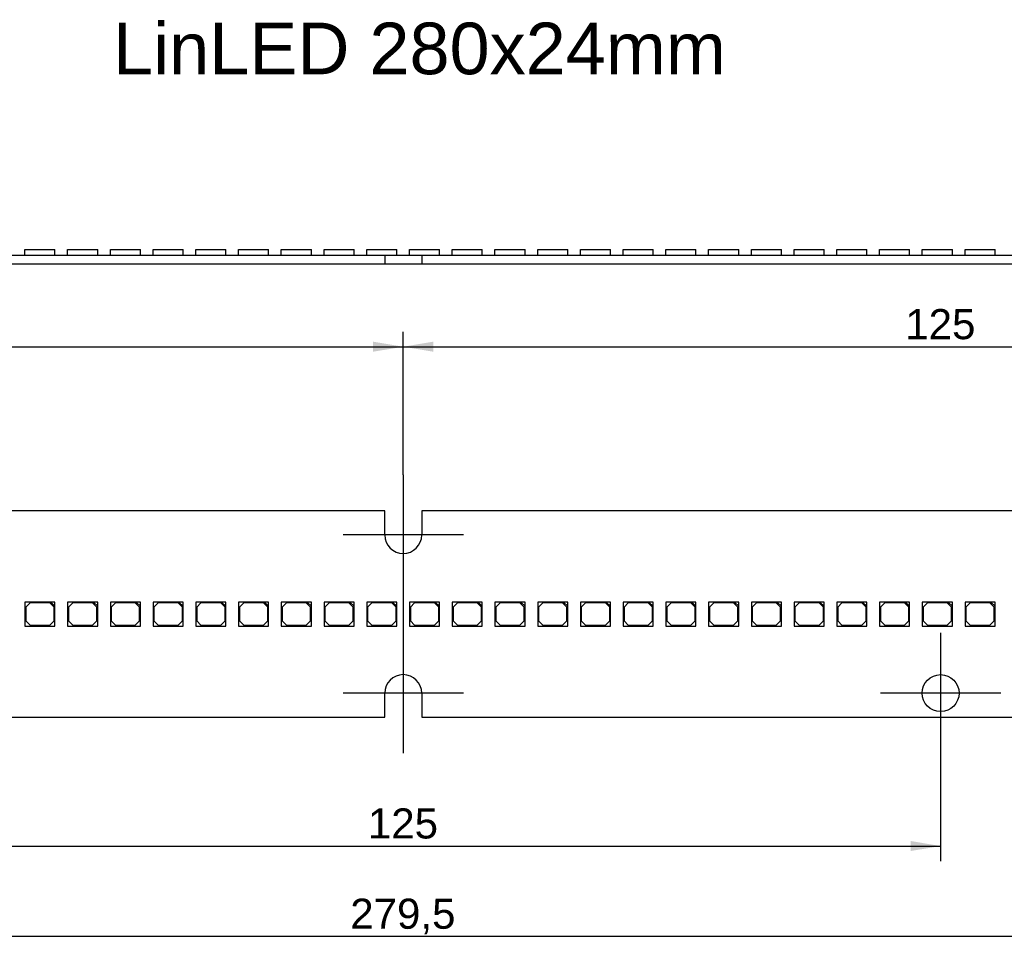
# Model space of a CAD drawing. Header units: millimetres. Extents: x 7 to 819, y 15 to 587.
# Tile 13 of 29: x 234 to 348, y 265 to 373. Entities that reach past the tile are written whole.
import ezdxf
from ezdxf.entities.mleader import LeaderData, LeaderLine
from ezdxf.enums import TextEntityAlignment as Align
from ezdxf.lldxf.tags import DXFTag
from ezdxf.math import Vec2, Vec3

# ---------------------------------------------------------------- set-up
doc = ezdxf.new("R2010")
doc.units = ezdxf.units.MM
doc.layers.add('Default', color=7, linetype='Continuous')
doc.layers.add('LINLED_280X24MM_', color=7, linetype='Continuous')
doc.styles.add('SEACAD_Arial', font='arial.ttf')
tags = doc.linetypes.add('CENTER2', pattern=[28.575, 19.05, -3.175, 3.175, -3.175]).pattern_tags.tags
tags[10:11] = [DXFTag(74, 4), DXFTag(75, 0), DXFTag(340, '0'), DXFTag(46, 0.0), DXFTag(50, 0.0), DXFTag(44, 0.0), DXFTag(45, 0.0)]
tags[8:9] = [DXFTag(74, 4), DXFTag(75, 0), DXFTag(340, '0'), DXFTag(46, 0.0), DXFTag(50, 0.0), DXFTag(44, 0.0), DXFTag(45, 0.0)]
tags[6:7] = [DXFTag(74, 4), DXFTag(75, 0), DXFTag(340, '0'), DXFTag(46, 0.0), DXFTag(50, 0.0), DXFTag(44, 0.0), DXFTag(45, 0.0)]
tags[4:5] = [DXFTag(74, 4), DXFTag(75, 0), DXFTag(340, '0'), DXFTag(46, 0.0), DXFTag(50, 0.0), DXFTag(44, 0.0), DXFTag(45, 0.0)]
doc.dimstyles.new('ISO', dxfattribs={"dimtxt": 3.5, "dimasz": 3.5, "dimexe": 1.75, "dimexo": 0, "dimgap": 0.875, "dimtad": 1, "dimtxsty": 'SEACAD_Arial', "dimblk1": '_SE_FILLED', "dimblk2": '_SE_FILLED', "dimsah": 1, "dimcen": 1.75, "dimadec": 0, "dimazin": 0, "dimtfac": 0.5, "dimtdec": 3, "dimtmove": 0, "dimatfit": 3, "dimfxl": 1, "dimarcsym": 0})

# ---------------------------------------------------------------- blocks, each defined once
blk = doc.blocks.new('SEANNOT_GROUP11')
at = {"layer": 'Default', "color": 7, "linetype": 'CENTER2'}
blk.add_line((278.52, 314.38), (278.52, 293.28), dxfattribs=at)
blk = doc.blocks.new('SEANNOT_GROUP14')
at = {"layer": 'Default', "color": 7, "linetype": 'CENTER2'}
for p, q in [((278.52, 301.63), (278.52, 287.63)), ((285.52, 294.63), (271.52, 294.63))]:
    blk.add_line(p, q, dxfattribs=at)
blk = doc.blocks.new('SEANNOT_GROUP15')
at = {"layer": 'Default', "color": 7, "linetype": 'CENTER2'}
for p, q in [((278.52, 320.03), (278.52, 306.03)), ((285.52, 313.03), (271.52, 313.03))]:
    blk.add_line(p, q, dxfattribs=at)
blk = doc.blocks.new('SEANNOT_GROUP16')
at = {"layer": 'Default', "color": 7, "linetype": 'CENTER2'}
for p, q in [((341.02, 301.63), (341.02, 287.63)), ((348.02, 294.63), (334.02, 294.63))]:
    blk.add_line(p, q, dxfattribs=at)
blk = doc.blocks.new('_DOT')
at = {"color": 0}
blk.add_line((0, 0), (-1, 0), dxfattribs=at)
at = {"color": 0, "const_width": 0.333}
blk.add_lwpolyline([(-0.1665, 0, 1), (0.1665, 0, 1)], format="xyb", close=True, dxfattribs=at)
blk = doc.blocks.new('SE')
at = {"layer": 'LINLED_280X24MM_', "color": 7, "linetype": 'Continuous'}
for p, q in [((276.37, 315.83), (155.67, 315.83)), ((276.37, 313.03), (276.37, 315.83)), ((401.37, 315.83), (280.67, 315.83)), ((280.67, 315.83), (280.67, 313.03)), ((237.52, 305.23), (234.52, 305.23)), ((234.52, 305.23), (234.52, 302.43)), ((235.12, 305.13), (234.62, 304.63)), ((234.62, 304.63), (234.62, 303.03)), ((237.42, 305.13), (235.12, 305.13)), ((237.92, 304.63), (237.42, 305.13)), ((238.02, 305.23), (237.52, 305.23)), ((237.52, 305.23), (238.02, 304.73)), ((237.92, 303.03), (237.92, 304.63)), ((238.02, 304.73), (238.02, 305.23)), ((238.02, 302.43), (238.02, 304.73)), ((242.49, 305.23), (239.49, 305.23)), ((239.49, 305.23), (239.49, 302.43)), ((240.09, 305.13), (239.59, 304.63)), ((239.59, 304.63), (239.59, 303.03)), ((242.39, 305.13), (240.09, 305.13)), ((242.89, 304.63), (242.39, 305.13)), ((242.99, 305.23), (242.49, 305.23)), ((242.49, 305.23), (242.99, 304.73)), ((242.89, 303.03), (242.89, 304.63)), ((242.99, 304.73), (242.99, 305.23)), ((242.99, 302.43), (242.99, 304.73)), ((247.46, 305.23), (244.46, 305.23)), ((244.46, 305.23), (244.46, 302.43)), ((245.06, 305.13), (244.56, 304.63)), ((244.56, 304.63), (244.56, 303.03)), ((247.36, 305.13), (245.06, 305.13)), ((247.86, 304.63), (247.36, 305.13)), ((247.96, 305.23), (247.46, 305.23)), ((247.46, 305.23), (247.96, 304.73)), ((247.86, 303.03), (247.86, 304.63)), ((247.96, 304.73), (247.96, 305.23)), ((247.96, 302.43), (247.96, 304.73)), ((252.43, 305.23), (249.43, 305.23)), ((249.43, 305.23), (249.43, 302.43)), ((250.03, 305.13), (249.53, 304.63)), ((249.53, 304.63), (249.53, 303.03)), ((252.33, 305.13), (250.03, 305.13)), ((252.83, 304.63), (252.33, 305.13)), ((252.93, 305.23), (252.43, 305.23)), ((252.43, 305.23), (252.93, 304.73)), ((252.83, 303.03), (252.83, 304.63)), ((252.93, 304.73), (252.93, 305.23)), ((252.93, 302.43), (252.93, 304.73)), ((257.4, 305.23), (254.4, 305.23)), ((254.4, 305.23), (254.4, 302.43)), ((255, 305.13), (254.5, 304.63)), ((254.5, 304.63), (254.5, 303.03)), ((257.3, 305.13), (255, 305.13)), ((257.8, 304.63), (257.3, 305.13)), ((257.9, 305.23), (257.4, 305.23)), ((257.4, 305.23), (257.9, 304.73)), ((257.8, 303.03), (257.8, 304.63)), ((257.9, 304.73), (257.9, 305.23)), ((257.9, 302.43), (257.9, 304.73)), ((262.37, 305.23), (259.37, 305.23)), ((259.37, 305.23), (259.37, 302.43)), ((259.97, 305.13), (259.47, 304.63)), ((259.47, 304.63), (259.47, 303.03)), ((262.27, 305.13), (259.97, 305.13)), ((262.77, 304.63), (262.27, 305.13)), ((262.87, 305.23), (262.37, 305.23)), ((262.37, 305.23), (262.87, 304.73)), ((262.77, 303.03), (262.77, 304.63)), ((262.87, 304.73), (262.87, 305.23)), ((262.87, 302.43), (262.87, 304.73)), ((267.34, 305.23), (264.34, 305.23)), ((264.34, 305.23), (264.34, 302.43)), ((264.94, 305.13), (264.44, 304.63)), ((264.44, 304.63), (264.44, 303.03)), ((267.24, 305.13), (264.94, 305.13)), ((267.74, 304.63), (267.24, 305.13)), ((267.84, 305.23), (267.34, 305.23)), ((267.34, 305.23), (267.84, 304.73)), ((267.74, 303.03), (267.74, 304.63)), ((267.84, 304.73), (267.84, 305.23)), ((267.84, 302.43), (267.84, 304.73)), ((272.31, 305.23), (269.31, 305.23)), ((269.31, 305.23), (269.31, 302.43)), ((269.91, 305.13), (269.41, 304.63)), ((269.41, 304.63), (269.41, 303.03)), ((272.21, 305.13), (269.91, 305.13)), ((272.71, 304.63), (272.21, 305.13)), ((272.81, 305.23), (272.31, 305.23)), ((272.31, 305.23), (272.81, 304.73)), ((272.71, 303.03), (272.71, 304.63)), ((272.81, 304.73), (272.81, 305.23)), ((272.81, 302.43), (272.81, 304.73)), ((277.28, 305.23), (274.28, 305.23)), ((274.28, 305.23), (274.28, 302.43)), ((274.88, 305.13), (274.38, 304.63)), ((274.38, 304.63), (274.38, 303.03)), ((277.18, 305.13), (274.88, 305.13)), ((277.68, 304.63), (277.18, 305.13)), ((277.78, 305.23), (277.28, 305.23)), ((277.28, 305.23), (277.78, 304.73)), ((277.68, 303.03), (277.68, 304.63)), ((277.78, 304.73), (277.78, 305.23)), ((277.78, 302.43), (277.78, 304.73)), ((282.25, 305.23), (279.25, 305.23)), ((279.25, 305.23), (279.25, 302.43)), ((279.85, 305.13), (279.35, 304.63)), ((279.35, 304.63), (279.35, 303.03)), ((282.15, 305.13), (279.85, 305.13)), ((282.65, 304.63), (282.15, 305.13)), ((282.75, 305.23), (282.25, 305.23)), ((282.25, 305.23), (282.75, 304.73)), ((282.65, 303.03), (282.65, 304.63)), ((282.75, 304.73), (282.75, 305.23)), ((282.75, 302.43), (282.75, 304.73)), ((287.22, 305.23), (284.22, 305.23)), ((284.22, 305.23), (284.22, 302.43)), ((284.82, 305.13), (284.32, 304.63)), ((284.32, 304.63), (284.32, 303.03)), ((287.12, 305.13), (284.82, 305.13)), ((287.62, 304.63), (287.12, 305.13)), ((287.72, 305.23), (287.22, 305.23)), ((287.22, 305.23), (287.72, 304.73)), ((287.62, 303.03), (287.62, 304.63)), ((287.72, 304.73), (287.72, 305.23)), ((287.72, 302.43), (287.72, 304.73)), ((292.19, 305.23), (289.19, 305.23)), ((289.19, 305.23), (289.19, 302.43)), ((289.79, 305.13), (289.29, 304.63)), ((289.29, 304.63), (289.29, 303.03)), ((292.09, 305.13), (289.79, 305.13)), ((292.59, 304.63), (292.09, 305.13)), ((292.69, 305.23), (292.19, 305.23)), ((292.19, 305.23), (292.69, 304.73)), ((292.59, 303.03), (292.59, 304.63)), ((292.69, 304.73), (292.69, 305.23)), ((292.69, 302.43), (292.69, 304.73)), ((297.16, 305.23), (294.16, 305.23)), ((294.16, 305.23), (294.16, 302.43)), ((294.76, 305.13), (294.26, 304.63)), ((294.26, 304.63), (294.26, 303.03)), ((297.06, 305.13), (294.76, 305.13)), ((297.56, 304.63), (297.06, 305.13)), ((297.66, 305.23), (297.16, 305.23)), ((297.16, 305.23), (297.66, 304.73)), ((297.56, 303.03), (297.56, 304.63)), ((297.66, 304.73), (297.66, 305.23)), ((297.66, 302.43), (297.66, 304.73)), ((302.13, 305.23), (299.13, 305.23)), ((299.13, 305.23), (299.13, 302.43)), ((299.73, 305.13), (299.23, 304.63)), ((299.23, 304.63), (299.23, 303.03)), ((302.03, 305.13), (299.73, 305.13)), ((302.53, 304.63), (302.03, 305.13)), ((302.63, 305.23), (302.13, 305.23)), ((302.13, 305.23), (302.63, 304.73)), ((302.53, 303.03), (302.53, 304.63)), ((302.63, 304.73), (302.63, 305.23)), ((302.63, 302.43), (302.63, 304.73)), ((307.1, 305.23), (304.1, 305.23)), ((304.1, 305.23), (304.1, 302.43)), ((304.7, 305.13), (304.2, 304.63)), ((304.2, 304.63), (304.2, 303.03)), ((307, 305.13), (304.7, 305.13)), ((307.5, 304.63), (307, 305.13)), ((307.6, 305.23), (307.1, 305.23)), ((307.1, 305.23), (307.6, 304.73)), ((307.5, 303.03), (307.5, 304.63)), ((307.6, 304.73), (307.6, 305.23)), ((307.6, 302.43), (307.6, 304.73)), ((312.07, 305.23), (309.07, 305.23)), ((309.07, 305.23), (309.07, 302.43)), ((309.67, 305.13), (309.17, 304.63)), ((309.17, 304.63), (309.17, 303.03)), ((311.97, 305.13), (309.67, 305.13)), ((312.47, 304.63), (311.97, 305.13)), ((312.57, 305.23), (312.07, 305.23)), ((312.07, 305.23), (312.57, 304.73)), ((312.47, 303.03), (312.47, 304.63)), ((312.57, 304.73), (312.57, 305.23)), ((312.57, 302.43), (312.57, 304.73)), ((317.04, 305.23), (314.04, 305.23)), ((314.04, 305.23), (314.04, 302.43)), ((314.64, 305.13), (314.14, 304.63)), ((314.14, 304.63), (314.14, 303.03)), ((316.94, 305.13), (314.64, 305.13)), ((317.44, 304.63), (316.94, 305.13)), ((317.54, 305.23), (317.04, 305.23)), ((317.04, 305.23), (317.54, 304.73)), ((317.44, 303.03), (317.44, 304.63)), ((317.54, 304.73), (317.54, 305.23)), ((317.54, 302.43), (317.54, 304.73)), ((322.01, 305.23), (319.01, 305.23)), ((319.01, 305.23), (319.01, 302.43)), ((319.61, 305.13), (319.11, 304.63)), ((319.11, 304.63), (319.11, 303.03)), ((321.91, 305.13), (319.61, 305.13)), ((322.41, 304.63), (321.91, 305.13)), ((322.51, 305.23), (322.01, 305.23)), ((322.01, 305.23), (322.51, 304.73)), ((322.41, 303.03), (322.41, 304.63)), ((322.51, 304.73), (322.51, 305.23)), ((322.51, 302.43), (322.51, 304.73)), ((326.98, 305.23), (323.98, 305.23)), ((323.98, 305.23), (323.98, 302.43)), ((324.58, 305.13), (324.08, 304.63)), ((324.08, 304.63), (324.08, 303.03)), ((326.88, 305.13), (324.58, 305.13)), ((327.38, 304.63), (326.88, 305.13)), ((327.48, 305.23), (326.98, 305.23)), ((326.98, 305.23), (327.48, 304.73)), ((327.38, 303.03), (327.38, 304.63)), ((327.48, 304.73), (327.48, 305.23)), ((327.48, 302.43), (327.48, 304.73)), ((331.95, 305.23), (328.95, 305.23)), ((328.95, 305.23), (328.95, 302.43)), ((329.55, 305.13), (329.05, 304.63)), ((329.05, 304.63), (329.05, 303.03)), ((331.85, 305.13), (329.55, 305.13)), ((332.35, 304.63), (331.85, 305.13)), ((332.45, 305.23), (331.95, 305.23)), ((331.95, 305.23), (332.45, 304.73)), ((332.35, 303.03), (332.35, 304.63)), ((332.45, 304.73), (332.45, 305.23)), ((332.45, 302.43), (332.45, 304.73)), ((336.92, 305.23), (333.92, 305.23)), ((333.92, 305.23), (333.92, 302.43)), ((334.52, 305.13), (334.02, 304.63)), ((334.02, 304.63), (334.02, 303.03)), ((336.82, 305.13), (334.52, 305.13)), ((337.32, 304.63), (336.82, 305.13)), ((337.42, 305.23), (336.92, 305.23)), ((336.92, 305.23), (337.42, 304.73)), ((337.32, 303.03), (337.32, 304.63)), ((337.42, 304.73), (337.42, 305.23)), ((337.42, 302.43), (337.42, 304.73)), ((341.89, 305.23), (338.89, 305.23)), ((338.89, 305.23), (338.89, 302.43)), ((339.49, 305.13), (338.99, 304.63)), ((338.99, 304.63), (338.99, 303.03)), ((341.79, 305.13), (339.49, 305.13)), ((342.29, 304.63), (341.79, 305.13)), ((342.39, 305.23), (341.89, 305.23)), ((341.89, 305.23), (342.39, 304.73)), ((342.29, 303.03), (342.29, 304.63)), ((342.39, 304.73), (342.39, 305.23)), ((342.39, 302.43), (342.39, 304.73)), ((346.86, 305.23), (343.86, 305.23)), ((343.86, 305.23), (343.86, 302.43)), ((344.46, 305.13), (343.96, 304.63)), ((343.96, 304.63), (343.96, 303.03)), ((346.76, 305.13), (344.46, 305.13)), ((347.26, 304.63), (346.76, 305.13)), ((347.36, 305.23), (346.86, 305.23)), ((346.86, 305.23), (347.36, 304.73)), ((347.26, 303.03), (347.26, 304.63)), ((347.36, 304.73), (347.36, 305.23)), ((347.36, 302.43), (347.36, 304.73)), ((234.52, 302.43), (238.02, 302.43)), ((234.62, 303.03), (235.12, 302.53)), ((235.12, 302.53), (237.42, 302.53)), ((237.42, 302.53), (237.92, 303.03)), ((239.49, 302.43), (242.99, 302.43)), ((239.59, 303.03), (240.09, 302.53)), ((240.09, 302.53), (242.39, 302.53)), ((242.39, 302.53), (242.89, 303.03)), ((244.46, 302.43), (247.96, 302.43)), ((244.56, 303.03), (245.06, 302.53)), ((245.06, 302.53), (247.36, 302.53)), ((247.36, 302.53), (247.86, 303.03)), ((249.43, 302.43), (252.93, 302.43)), ((249.53, 303.03), (250.03, 302.53)), ((250.03, 302.53), (252.33, 302.53)), ((252.33, 302.53), (252.83, 303.03)), ((254.4, 302.43), (257.9, 302.43)), ((254.5, 303.03), (255, 302.53)), ((255, 302.53), (257.3, 302.53)), ((257.3, 302.53), (257.8, 303.03)), ((259.37, 302.43), (262.87, 302.43)), ((259.47, 303.03), (259.97, 302.53)), ((259.97, 302.53), (262.27, 302.53)), ((262.27, 302.53), (262.77, 303.03)), ((264.34, 302.43), (267.84, 302.43)), ((264.44, 303.03), (264.94, 302.53)), ((264.94, 302.53), (267.24, 302.53)), ((267.24, 302.53), (267.74, 303.03)), ((269.31, 302.43), (272.81, 302.43)), ((269.41, 303.03), (269.91, 302.53)), ((269.91, 302.53), (272.21, 302.53)), ((272.21, 302.53), (272.71, 303.03)), ((274.28, 302.43), (277.78, 302.43)), ((274.38, 303.03), (274.88, 302.53)), ((274.88, 302.53), (277.18, 302.53)), ((277.18, 302.53), (277.68, 303.03)), ((279.25, 302.43), (282.75, 302.43)), ((279.35, 303.03), (279.85, 302.53)), ((279.85, 302.53), (282.15, 302.53)), ((282.15, 302.53), (282.65, 303.03)), ((284.22, 302.43), (287.72, 302.43)), ((284.32, 303.03), (284.82, 302.53)), ((284.82, 302.53), (287.12, 302.53)), ((287.12, 302.53), (287.62, 303.03)), ((289.19, 302.43), (292.69, 302.43)), ((289.29, 303.03), (289.79, 302.53)), ((289.79, 302.53), (292.09, 302.53)), ((292.09, 302.53), (292.59, 303.03)), ((294.16, 302.43), (297.66, 302.43)), ((294.26, 303.03), (294.76, 302.53)), ((294.76, 302.53), (297.06, 302.53)), ((297.06, 302.53), (297.56, 303.03)), ((299.13, 302.43), (302.63, 302.43)), ((299.23, 303.03), (299.73, 302.53)), ((299.73, 302.53), (302.03, 302.53)), ((302.03, 302.53), (302.53, 303.03)), ((304.1, 302.43), (307.6, 302.43)), ((304.2, 303.03), (304.7, 302.53)), ((304.7, 302.53), (307, 302.53)), ((307, 302.53), (307.5, 303.03)), ((309.07, 302.43), (312.57, 302.43)), ((309.17, 303.03), (309.67, 302.53)), ((309.67, 302.53), (311.97, 302.53)), ((311.97, 302.53), (312.47, 303.03)), ((314.04, 302.43), (317.54, 302.43)), ((314.14, 303.03), (314.64, 302.53)), ((314.64, 302.53), (316.94, 302.53)), ((316.94, 302.53), (317.44, 303.03)), ((319.01, 302.43), (322.51, 302.43)), ((319.11, 303.03), (319.61, 302.53)), ((319.61, 302.53), (321.91, 302.53)), ((321.91, 302.53), (322.41, 303.03)), ((323.98, 302.43), (327.48, 302.43)), ((324.08, 303.03), (324.58, 302.53)), ((324.58, 302.53), (326.88, 302.53)), ((326.88, 302.53), (327.38, 303.03)), ((328.95, 302.43), (332.45, 302.43)), ((329.05, 303.03), (329.55, 302.53)), ((329.55, 302.53), (331.85, 302.53)), ((331.85, 302.53), (332.35, 303.03)), ((333.92, 302.43), (337.42, 302.43)), ((334.02, 303.03), (334.52, 302.53)), ((334.52, 302.53), (336.82, 302.53)), ((336.82, 302.53), (337.32, 303.03)), ((338.89, 302.43), (342.39, 302.43)), ((338.99, 303.03), (339.49, 302.53)), ((339.49, 302.53), (341.79, 302.53)), ((341.79, 302.53), (342.29, 303.03)), ((343.86, 302.43), (347.36, 302.43)), ((343.96, 303.03), (344.46, 302.53)), ((344.46, 302.53), (346.76, 302.53)), ((346.76, 302.53), (347.26, 303.03)), ((276.37, 291.83), (276.37, 294.63)), ((280.67, 294.63), (280.67, 291.83)), ((155.67, 291.83), (276.37, 291.83)), ((280.67, 291.83), (401.37, 291.83))]:
    blk.add_line(p, q, dxfattribs=at)
blk.add_circle((341.02, 294.63), 2.15, dxfattribs=at)
for centre, start, end in [((278.52, 313.03), 180, 360), ((278.52, 294.63), 0, 180)]:
    blk.add_arc(centre, 2.15, start, end, dxfattribs=at)
blk = doc.blocks.new('SE3')
at = {"layer": 'LINLED_280X24MM_', "color": 7, "linetype": 'Continuous'}
for p, q in [((234.52, 346.23), (238.02, 346.23)), ((234.52, 345.58), (234.52, 346.23)), ((238.02, 345.58), (238.02, 346.23)), ((239.49, 346.23), (242.99, 346.23)), ((239.49, 345.58), (239.49, 346.23)), ((242.99, 345.58), (242.99, 346.23)), ((244.46, 346.23), (247.96, 346.23)), ((244.46, 345.58), (244.46, 346.23)), ((247.96, 345.58), (247.96, 346.23)), ((249.43, 346.23), (252.93, 346.23)), ((249.43, 345.58), (249.43, 346.23)), ((252.93, 345.58), (252.93, 346.23)), ((254.4, 346.23), (257.9, 346.23)), ((254.4, 345.58), (254.4, 346.23)), ((257.9, 345.58), (257.9, 346.23)), ((259.37, 346.23), (262.87, 346.23)), ((259.37, 345.58), (259.37, 346.23)), ((262.87, 345.58), (262.87, 346.23)), ((264.34, 346.23), (267.84, 346.23)), ((264.34, 345.58), (264.34, 346.23)), ((267.84, 345.58), (267.84, 346.23)), ((269.31, 346.23), (272.81, 346.23)), ((269.31, 345.58), (269.31, 346.23)), ((272.81, 345.58), (272.81, 346.23)), ((274.28, 346.23), (277.78, 346.23)), ((274.28, 345.58), (274.28, 346.23)), ((277.78, 345.58), (277.78, 346.23)), ((279.25, 346.23), (282.75, 346.23)), ((279.25, 345.58), (279.25, 346.23)), ((282.75, 345.58), (282.75, 346.23)), ((284.22, 346.23), (287.72, 346.23)), ((284.22, 345.58), (284.22, 346.23)), ((287.72, 345.58), (287.72, 346.23)), ((289.19, 346.23), (292.69, 346.23)), ((289.19, 345.58), (289.19, 346.23)), ((292.69, 345.58), (292.69, 346.23)), ((294.16, 346.23), (297.66, 346.23)), ((294.16, 345.58), (294.16, 346.23)), ((297.66, 345.58), (297.66, 346.23)), ((299.13, 346.23), (302.63, 346.23)), ((299.13, 345.58), (299.13, 346.23)), ((302.63, 345.58), (302.63, 346.23)), ((304.1, 346.23), (307.6, 346.23)), ((304.1, 345.58), (304.1, 346.23)), ((307.6, 345.58), (307.6, 346.23)), ((309.07, 346.23), (312.57, 346.23)), ((309.07, 345.58), (309.07, 346.23)), ((312.57, 345.58), (312.57, 346.23)), ((314.04, 346.23), (317.54, 346.23)), ((314.04, 345.58), (314.04, 346.23)), ((317.54, 345.58), (317.54, 346.23)), ((319.01, 346.23), (322.51, 346.23)), ((319.01, 345.58), (319.01, 346.23)), ((322.51, 345.58), (322.51, 346.23)), ((323.98, 346.23), (327.48, 346.23)), ((323.98, 345.58), (323.98, 346.23)), ((327.48, 345.58), (327.48, 346.23)), ((328.95, 346.23), (332.45, 346.23)), ((328.95, 345.58), (328.95, 346.23)), ((332.45, 345.58), (332.45, 346.23)), ((333.92, 346.23), (337.42, 346.23)), ((333.92, 345.58), (333.92, 346.23)), ((337.42, 345.58), (337.42, 346.23)), ((338.89, 346.23), (342.39, 346.23)), ((338.89, 345.58), (338.89, 346.23)), ((342.39, 345.58), (342.39, 346.23)), ((343.86, 346.23), (347.36, 346.23)), ((343.86, 345.58), (343.86, 346.23)), ((347.36, 345.58), (347.36, 346.23)), ((155.67, 345.58), (276.37, 345.58)), ((276.37, 345.58), (276.37, 344.58)), ((276.37, 345.58), (280.67, 345.58)), ((280.67, 345.58), (280.67, 344.58)), ((280.67, 345.58), (401.37, 345.58)), ((155.67, 344.58), (276.37, 344.58)), ((276.37, 344.58), (280.67, 344.58)), ((280.67, 344.58), (401.37, 344.58))]:
    blk.add_line(p, q, dxfattribs=at)
blk = doc.blocks.new('DMBLK121')
at = {"layer": 'Default', "linetype": 'Continuous'}
for points in [[(157.02, 335.52), (153.52, 334.93), (157.02, 334.35)], [(275.02, 335.52), (275.02, 334.35), (278.52, 334.93)]]:
    blk.add_hatch(color=7, dxfattribs=at).paths.add_polyline_path(points)
at = {"layer": 'Default', "color": 7, "linetype": 'Continuous'}
for p, q in [((153.52, 320.03), (153.52, 336.68)), ((278.52, 320.03), (278.52, 336.68)), ((153.52, 334.93), (278.52, 334.93))]:
    blk.add_line(p, q, dxfattribs=at)
at = {"layer": 'Default', "color": 7, "linetype": 'Continuous', "style": 'SEACAD_Arial'}
blk.add_text('125', height=3.5, dxfattribs=at).set_placement((211.91, 339.31), align=Align.TOP_LEFT)
blk = doc.blocks.new('_SE_FILLED')
at = {"color": 0}
blk.add_line((0, 0), (-1, 0), dxfattribs=at)
blk.add_solid([(0, 0), (-1, -0.1665), (-1, 0.1665), (0, 0)], dxfattribs=at)
blk = doc.blocks.new('DMBLK122')
at = {"layer": 'Default', "linetype": 'Continuous'}
for points in [[(282.02, 335.52), (278.52, 334.93), (282.02, 334.35)], [(400.02, 335.52), (400.02, 334.35), (403.52, 334.93)]]:
    blk.add_hatch(color=7, dxfattribs=at).paths.add_polyline_path(points)
at = {"layer": 'Default', "color": 7, "linetype": 'Continuous'}
for p, q in [((278.52, 320.03), (278.52, 336.68)), ((403.52, 320.03), (403.52, 336.68)), ((278.52, 334.93), (403.52, 334.93))]:
    blk.add_line(p, q, dxfattribs=at)
at = {"layer": 'Default', "color": 7, "linetype": 'Continuous', "style": 'SEACAD_Arial'}
blk.add_text('125', height=3.5, dxfattribs=at).set_placement((336.91, 339.31), align=Align.TOP_LEFT)
blk = doc.blocks.new('DMBLK123')
at = {"layer": 'Default', "linetype": 'Continuous'}
for points in [[(219.52, 276.26), (219.52, 277.43), (216.02, 276.84)], [(337.52, 276.26), (341.02, 276.84), (337.52, 277.43)]]:
    blk.add_hatch(color=7, dxfattribs=at).paths.add_polyline_path(points)
at = {"layer": 'Default', "color": 7, "linetype": 'Continuous'}
for p, q in [((216.02, 287.63), (216.02, 275.09)), ((341.02, 287.63), (341.02, 275.09)), ((216.02, 276.84), (341.02, 276.84))]:
    blk.add_line(p, q, dxfattribs=at)
at = {"layer": 'Default', "color": 7, "linetype": 'Continuous', "style": 'SEACAD_Arial'}
blk.add_text('125', height=3.5, dxfattribs=at).set_placement((274.41, 281.22), align=Align.TOP_LEFT)
blk = doc.blocks.new('DMBLK124')
at = {"layer": 'Default', "linetype": 'Continuous'}
for points in [[(142.27, 265.76), (142.27, 266.93), (138.77, 266.34)], [(414.77, 265.76), (418.27, 266.34), (414.77, 266.93)]]:
    blk.add_hatch(color=7, dxfattribs=at).paths.add_polyline_path(points)
at = {"layer": 'Default', "color": 7, "linetype": 'Continuous'}
for p, q in [((418.27, 310.47), (418.27, 264.59)), ((138.77, 294.83), (138.77, 264.59)), ((138.77, 266.34), (418.27, 266.34))]:
    blk.add_line(p, q, dxfattribs=at)
at = {"layer": 'Default', "color": 7, "linetype": 'Continuous', "style": 'SEACAD_Arial'}
blk.add_text('279,5', height=3.5, dxfattribs=at).set_placement((272.36, 270.72), align=Align.TOP_LEFT)

msp = doc.modelspace()

# ---------------------------------------------------------------- block references
at = {"layer": 'Default'}
for name in ['SE3', 'SEANNOT_GROUP15', 'SE', 'SEANNOT_GROUP11', 'SEANNOT_GROUP14', 'SEANNOT_GROUP16']:
    msp.add_blockref(name, (0, 0), dxfattribs=at)

# ---------------------------------------------------------------- dimensions: what is measured, and where the dimension line sits
at = {"layer": 'Default', "color": 7, "linetype": 'Continuous'}
for base, p1, p2, picture, middle in [((153.5195, 334.9343), (153.5195, 313.0297), (278.5195, 313.0297), 'DMBLK121', (216.0195, 334.9343)), ((278.5195, 334.9343), (278.5195, 313.0297), (403.5195, 313.0297), 'DMBLK122', (341.0195, 334.9343)), ((216.0195, 276.8445), (216.0195, 294.6297), (341.0195, 294.6297), 'DMBLK123', (278.5195, 276.8445))]:
    dim = msp.add_linear_dim(base=base, p1=p1, p2=p2, angle=0, text='\\A1;<>', dimstyle='ISO', dxfattribs=at)
    dim.commit()
    dim.dimension.update_dxf_attribs({"geometry": picture, "text_midpoint": middle, "dimtype": 161})
dim = msp.add_linear_dim(base=(418.2695, 266.3445), p1=(138.7695, 312.8297), p2=(418.2695, 310.4742), text='\\A1;<>', dimstyle='ISO', dxfattribs=at)
dim.commit()
dim.dimension.update_dxf_attribs({"geometry": 'DMBLK124', "text_midpoint": (278.5195, 266.3445), "dimtype": 160})

# ---------------------------------------------------------------- leaders
ml = msp.add_multileader_mtext('Standard', dxfattribs=at)
ml.set_content('{\\pxsm0.9;\\fArial|b0||i0||c0|p34;\\W1.;LinLED 280x24mm\\P}', color=256)
ml.set_leader_properties()
ml.set_arrow_properties(name='DOT')
ml.build(insert=Vec2(0, 0))
ml.multileader.update_dxf_attribs({"leader_type": 0, "dogleg_length": 0, "arrow_head_size": 6})
ctx = ml.context
ctx.base_point, ctx.char_height, ctx.arrow_head_size, ctx.landing_gap_size = Vec3(242.7725, 369.5827), 6, 6, 2.1
ctx.mtext.insert = Vec3(244.7725, 372.6337)

doc.saveas('drawing.dxf')
